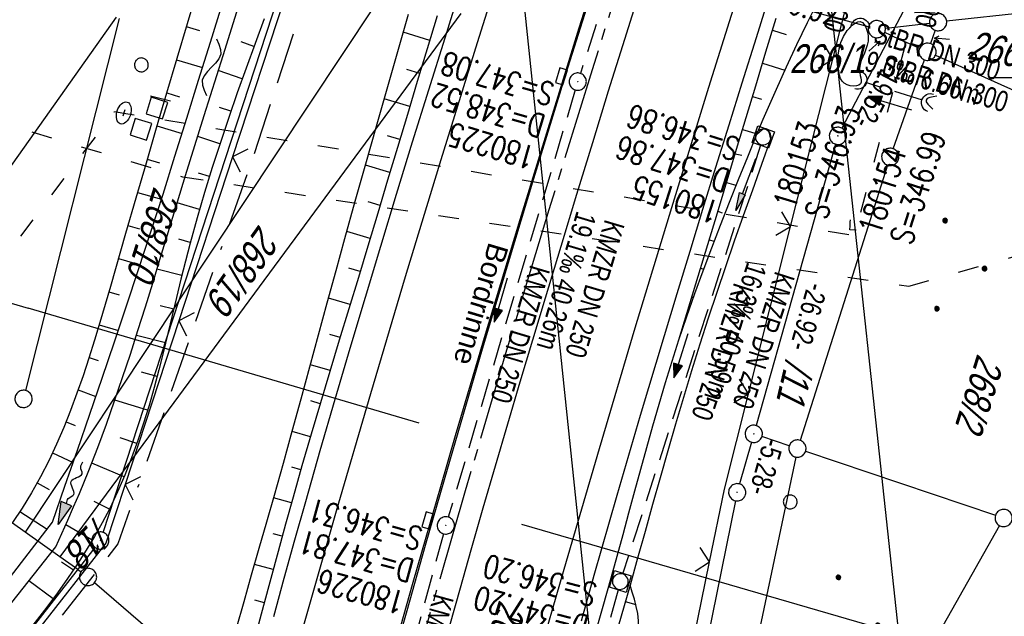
# Model space of a CAD drawing. Extents: x 507679 to 508175, y 445771 to 446563.
# Tile 9 of 43: x 507811 to 507896, y 445953 to 446005. Entities that reach past the tile are written whole.
import ezdxf

# ---------------------------------------------------------------- set-up
doc = ezdxf.new("R2010")
doc.units = 0
doc.header["$LTSCALE"] = 10
doc.header["$MEASUREMENT"] = 0
for name, pattern in [('ACAD_ISO03W100', [30, 12, -18]), ('ACAD_ISO16W100', [73, 15, -6.5, 15, -6.5, 15, -7, 1, -7]), ('ACHSE', [5.5, 4, -0.5, 0.5, -0.5]), ('AUSGEZOGEN', [0]), ('LT00', [0]), ('STRICHLINIE2', [0.375, 0.25, -0.125])]:
    doc.linetypes.add(name, pattern=pattern)
doc.layers.get('0').update_dxf_attribs({"linetype": 'LT00'})
for name, color, linetype in [('--EK_FBR', 250, 'LT00'), ('--EK_Halt-Pfeil', 4, 'LT00'), ('--EK_Haltung', 7, 'STRICHLINIE2'), ('--EK_Haltung-Text', 140, 'LT00'), ('--EK_Schacht-Text', 5, 'LT00'), ('--EL_DFK_AB_L', 21, 'LT00'), ('--EL_DFK_AB_P', 7, 'LT00'), ('--EL_Halt-Pfeil', 4, 'LT00'), ('--EL_Haltung', 182, 'STRICHLINIE2'), ('--EL_Haltung-Text', 182, 'LT00'), ('--FLIEßRICHTPFEIL', 180, 'Continuous'), ('--WASSER_NUTZUNG', 180, 'Continuous'), ('-AX-093', 35, 'ACHSE'), ('-GRA-40O', 11, 'Continuous'), ('-GRA-40W', 11, 'Continuous'), ('ABSTAND', 8, 'LT00'), ('BAB-KABEL', 220, 'ACAD_ISO16W100'), ('DFK_AB_L', 21, 'LT00'), ('DFK_AB_P', 7, 'LT00'), ('DFK_FLUR_NR', 250, 'LT00'), ('DFK_FLURNR_PFEIL', 250, 'LT00'), ('DFK_GZPKT', 250, 'LT00'), ('DFK_KATASTER', 250, 'LT00'), ('DFK_NUTZUNG', 250, 'LT00'), ('DFK_VERMPKT', 252, 'LT00'), ('PFEIL', 140, 'AUSGEZOGEN'), ('RINNE_TEXT', 11, 'Continuous'), ('STROM_FREILTG', 80, 'STROMFREILEITUNG'), ('V128_AFBR_BAB', 250, 'LT00'), ('V128_BOESCH', 250, 'LT00'), ('V128_BOSCHUNG', 250, 'LT00'), ('V128_GRABEN', 250, 'LT00'), ('V128_H_BORD', 8, 'LT00'), ('V128_KA_MULD', 182, 'LT00'), ('V128_KA_PRUF', 182, 'LT00'), ('V128_LD_MARK', 250, 'LT00'), ('V128_RASTER', 250, 'LT00'), ('V128_SINKK', 182, 'LT00'), ('V128_UK_DURCH', 182, 'LT00'), ('V128_W_SCHACH', 130, 'LT00'), ('V128_W_UNT_HY', 130, 'LT00'), ('V128_ZAUN', 40, 'LT00'), ('WASSERLTG', 130, 'ACAD_ISO03W100')]:
    doc.layers.add(name, color=color, linetype=linetype)
doc.styles.add('Arial', font='ARIAL.TTF')
doc.styles.add('Haltungsbeschriftung', font='ARIAL.TTF', dxfattribs={"width": 0.75})
doc.styles.add('schachtbeschriftung', font='romans.shx', dxfattribs={"width": 0.75, "height": 2})
doc.styles.get("Standard").update_dxf_attribs({"font": 'ARIAL.TTF'})
doc.styles.add('Strom', font='txt-alt.shx')
doc.linetypes.add('STROMFREILEITUNG', pattern='A,12.7,-5.5,["xx",Strom,S=2.5,R=0,X=-2.6,Y=-0.85],-4.35', length=22.55)

# ---------------------------------------------------------------- blocks, each defined once
blk = doc.blocks.new('SYMB7051')
at = {"color": 0, "linetype": 'ByBlock'}
blk.add_lwpolyline([(0, 0), (0, 0.06), (0.036, 0.042)], dxfattribs=at)
blk = doc.blocks.new('SYMB7060')
at = {"color": 0, "linetype": 'ByBlock'}
for p, q in [((-0.26, 0), (0, 0)), ((-0.08, 0.045), (0, 0)), ((0, 0), (-0.08, -0.045))]:
    blk.add_line(p, q, dxfattribs=at)
blk = doc.blocks.new('SYMB7010')
at = {"color": 0, "linetype": 'ByBlock'}
for points in [[(-0.031408, 0.499213), (-0.093728, 0.49134), (-0.15457, 0.475719), (-0.212975, 0.452595), (-0.268021, 0.422333), (-0.31884, 0.385411), (-0.36463, 0.342411), (-0.40467, 0.29401), (-0.438329, 0.240973), (-0.465074, 0.184136), (-0.484486, 0.124395), (-0.496256, 0.062692), (-0.5002, 0)], [(-0.5002, 0), (-0.496256, -0.062692), (-0.484486, -0.124395), (-0.465075, -0.184136), (-0.438329, -0.240973), (-0.404671, -0.29401), (-0.36463, -0.342411), (-0.31884, -0.385411), (-0.268021, -0.422333), (-0.212975, -0.452595), (-0.154571, -0.475719), (-0.093728, -0.49134), (-0.031408, -0.499213), (0.031408, -0.499213)], [(0.5002, 0), (0.496256, 0.062692), (0.484485, 0.124395), (0.465074, 0.184136), (0.438329, 0.240973), (0.40467, 0.29401), (0.36463, 0.342411), (0.31884, 0.385411), (0.268021, 0.422333), (0.212975, 0.452595), (0.15457, 0.475719), (0.093728, 0.49134), (0.031408, 0.499213), (-0.031408, 0.499213)], [(0.031408, -0.499213), (0.093728, -0.491341), (0.15457, -0.475719), (0.212975, -0.452595), (0.268021, -0.422333), (0.31884, -0.385411), (0.36463, -0.342411), (0.404671, -0.294011), (0.438329, -0.240974), (0.465075, -0.184136), (0.484486, -0.124395), (0.496256, -0.062692), (0.500201, 0)]]:
    blk.add_lwpolyline(points, dxfattribs=at)
blk = doc.blocks.new('Ackerland3')
at = {"layer": 'DFK_NUTZUNG', "color": 0, "linetype": 'ByBlock'}
for p, q in [((-0.15, 2.662), (-0.15, 2.403)), ((-0.1, 2.362), (-0.1, 2.704)), ((-0.05, 2.724), (-0.05, 2.341)), ((0, 2.335), (0, 2.731)), ((0.05, 2.724), (0.05, 2.341)), ((0.1, 2.362), (0.1, 2.704)), ((0.15, 2.662), (0.15, 2.403)), ((0.2, 2.531), (0.2, 2.534)), ((-4, -1.137), (-4, -1.395)), ((-3.95, -1.437), (-3.95, -1.095)), ((-3.9, -1.075), (-3.9, -1.458)), ((-3.85, -1.464), (-3.85, -1.068)), ((-3.8, -1.075), (-3.8, -1.458)), ((-3.75, -1.437), (-3.75, -1.095)), ((-3.7, -1.137), (-3.7, -1.395)), ((-3.65, -1.268), (-3.65, -1.265)), ((3.7, -1.137), (3.7, -1.395)), ((3.75, -1.437), (3.75, -1.095)), ((3.8, -1.075), (3.8, -1.458)), ((3.85, -1.464), (3.85, -1.068)), ((3.9, -1.075), (3.9, -1.458)), ((3.95, -1.437), (3.95, -1.095)), ((4, -1.137), (4, -1.395)), ((4.05, -1.268), (4.05, -1.265))]:
    blk.add_line(p, q, dxfattribs=at)
for points in [[(0.2, 2.533), (0.18, 2.619), (0.125, 2.689), (0.045, 2.728), (-0.044, 2.728), (-0.125, 2.689), (-0.18, 2.619), (-0.2, 2.533), (-0.18, 2.446), (-0.125, 2.376), (-0.044, 2.338), (0.045, 2.338), (0.125, 2.376), (0.18, 2.446), (0.2, 2.533)], [(-3.65, -1.266), (-3.67, -1.18), (-3.725, -1.11), (-3.805, -1.071), (-3.894, -1.071), (-3.975, -1.11), (-4.03, -1.18), (-4.05, -1.266)], [(-4.05, -1.266), (-4.03, -1.353), (-3.975, -1.423), (-3.894, -1.461), (-3.805, -1.461), (-3.725, -1.423), (-3.67, -1.353), (-3.65, -1.266)], [(4.05, -1.266), (4.03, -1.18), (3.975, -1.11), (3.895, -1.071), (3.806, -1.071), (3.725, -1.11), (3.67, -1.18), (3.65, -1.266)], [(3.65, -1.266), (3.67, -1.353), (3.725, -1.423), (3.806, -1.461), (3.895, -1.461), (3.975, -1.423), (4.03, -1.353), (4.05, -1.266)]]:
    blk.add_lwpolyline(points, dxfattribs=at)
blk = doc.blocks.new('SYMB7251')
at = {"color": 0, "linetype": 'ByBlock'}
for points in [[(-0.25, 0), (-0.208333, 0.028889), (-0.166667, 0.051111), (-0.125, 0.06), (-0.083333, 0.051111), (-0.041667, 0.028889), (0, 0)], [(0, 0), (0.041667, -0.028889), (0.083333, -0.051111), (0.125, -0.06), (0.166667, -0.051111), (0.208333, -0.028889), (0.25, 0)]]:
    blk.add_lwpolyline(points, dxfattribs=at)
blk = doc.blocks.new('FLIEßRICHTPFEIL')
at = {"layer": '--FLIEßRICHTPFEIL'}
blk.add_hatch(color=256, dxfattribs=at).paths.add_polyline_path([(-1.95, 0.4875), (-1.95, -0.4875), (0, 0)])
for p, q in [((-1.95, 0.4875), (-1.95, -0.4875)), ((-1.95, 0.4875), (0, 0)), ((0, 0), (-1.95, -0.4875))]:
    blk.add_line(p, q, dxfattribs=at)
at = {"layer": '--FLIEßRICHTPFEIL', "start_tangent": (-1, 0), "end_tangent": (-1, 0)}
blk.add_spline([(-1.95, 0), (-2.4375, 0), (-2.925, 0.325), (-3.4125, 0), (-3.9, -0.325), (-4.3875, 0), (-4.875, 0.325), (-5.3625, 0), (-5.85, 0)], degree=3, dxfattribs=at)
blk = doc.blocks.new('Pfreil3')
at = {"layer": 'PFEIL'}
blk.add_hatch(color=256, dxfattribs=at).paths.add_polyline_path([(-1.549, 0.273), (-1.549, -0.273), (0, 0)])
for p, q in [((-1.549, 0), (-4.831, 0)), ((-1.549, -0.273), (-1.549, 0.273)), ((-1.549, 0.273), (0, 0)), ((0, 0), (-1.549, -0.273))]:
    blk.add_line(p, q, dxfattribs=at)
blk = doc.blocks.new('SYMB1121')
at = {"color": 0, "linetype": 'ByBlock'}
blk.add_line((-0.15, 0), (0.15, 0), dxfattribs=at)
for points in [[(-0.5, 0), (-0.49, 0.06), (-0.46, 0.115), (-0.415, 0.165), (-0.355, 0.21), (-0.28, 0.25), (-0.19, 0.275), (-0.1, 0.295), (0, 0.3)], [(0, -0.3), (-0.1, -0.295), (-0.19, -0.275), (-0.28, -0.25), (-0.355, -0.21), (-0.415, -0.165), (-0.46, -0.115), (-0.49, -0.06), (-0.5, 0)], [(0, 0.3), (0.1, 0.295), (0.19, 0.275), (0.28, 0.25), (0.355, 0.21), (0.415, 0.165), (0.46, 0.115), (0.49, 0.06), (0.5, 0)], [(0.5, 0), (0.49, -0.06), (0.46, -0.115), (0.415, -0.165), (0.355, -0.21), (0.28, -0.25), (0.19, -0.275), (0.1, -0.295), (0, -0.3)]]:
    blk.add_lwpolyline(points, dxfattribs=at)
blk = doc.blocks.new('SYMB0007')
at = {"color": 0, "linetype": 'ByBlock'}
blk.add_lwpolyline([(-0.5, -0.5), (0.5, -0.5), (0.5, 0.5), (-0.5, 0.5), (-0.5, -0.5)], dxfattribs=at)
blk = doc.blocks.new('SYMB0024')
at = {"color": 0, "linetype": 'ByBlock'}
for p, q in [((-0.5, 0.5), (0, 0)), ((0, 0), (0.5, 0.5))]:
    blk.add_line(p, q, dxfattribs=at)
blk = doc.blocks.new('SYMB0652')
at = {"color": 0, "linetype": 'ByBlock'}
blk.add_lwpolyline([(-0.15, -0.075), (0.15, -0.075), (0.15, 0.075), (-0.15, 0.075), (-0.15, -0.075)], dxfattribs=at)
blk = doc.blocks.new('SYMB0003')
at = {"color": 0, "linetype": 'ByBlock'}
for p, q in [((-0.015712, 0), (0.010166, 0.012015)), ((0, -0.021257), (-0.015712, 0)), ((0.010166, 0.012015), (0, -0.021257))]:
    blk.add_line(p, q, dxfattribs=at)
for points in [[(-0.031395, 0.499013), (-0.093691, 0.491144), (-0.154509, 0.475528), (-0.21289, 0.452414), (-0.267913, 0.422164), (-0.318712, 0.385257), (-0.364484, 0.342274), (-0.404509, 0.293893), (-0.438154, 0.240877), (-0.464888, 0.184062), (-0.484292, 0.124345), (-0.496058, 0.062667), (-0.5, 0)], [(-0.5, 0), (-0.496058, -0.062667), (-0.484292, -0.124345), (-0.464888, -0.184062), (-0.438154, -0.240877), (-0.404509, -0.293893), (-0.364485, -0.342274), (-0.318712, -0.385257), (-0.267914, -0.422164), (-0.21289, -0.452414), (-0.154509, -0.475529), (-0.093691, -0.491144), (-0.031395, -0.499014), (0.031395, -0.499014)], [(0.5, 0), (0.496057, 0.062667), (0.484292, 0.124345), (0.464888, 0.184062), (0.438153, 0.240877), (0.404509, 0.293893), (0.364484, 0.342274), (0.318712, 0.385257), (0.267913, 0.422164), (0.21289, 0.452414), (0.154509, 0.475528), (0.093691, 0.491144), (0.031395, 0.499013), (-0.031395, 0.499013)], [(0.031395, -0.499014), (0.093691, -0.491144), (0.154509, -0.475529), (0.21289, -0.452414), (0.267914, -0.422164), (0.318712, -0.385257), (0.364485, -0.342274), (0.404509, -0.293893), (0.438154, -0.240877), (0.464889, -0.184062), (0.484292, -0.124345), (0.496058, -0.062667), (0.5, 0)]]:
    blk.add_lwpolyline(points, dxfattribs=at)
blk = doc.blocks.new('SYMB1210')
at = {"color": 0, "linetype": 'ByBlock'}
blk.add_line((0.018815, -0.179014), (0.055623, -0.17119), dxfattribs=at)
for points in [[(-0.2, -0.2), (-0.2, 0.2), (0.2, 0.2), (0.2, -0.2), (-0.2, -0.2)], [(0.018815, 0.179014), (-0.018815, 0.179014), (-0.055623, 0.17119), (-0.09, 0.155885), (-0.120444, 0.133766), (-0.145623, 0.105801), (-0.164438, 0.073213), (-0.176067, 0.037424), (-0.18, 0)], [(-0.18, 0), (-0.176067, -0.037424), (-0.164438, -0.073213), (-0.145623, -0.105801), (-0.120444, -0.133766), (-0.09, -0.155885), (-0.055623, -0.17119), (-0.018815, -0.179014), (0.018815, -0.179014)], [(0.18, 0), (0.176067, 0.037424), (0.164438, 0.073213), (0.145623, 0.105801), (0.120444, 0.133766), (0.09, 0.155885), (0.055623, 0.17119), (0.018815, 0.179014)], [(0.055623, -0.17119), (0.09, -0.155885), (0.120444, -0.133766), (0.145623, -0.105801), (0.164438, -0.073213), (0.176067, -0.037424), (0.18, 0)]]:
    blk.add_lwpolyline(points, dxfattribs=at)
blk = doc.blocks.new('SYMB1107')
at = {"color": 0, "linetype": 'ByBlock'}
for points in [[(-0.2, 0), (-0.196157, 0.039018), (-0.184776, 0.076537), (-0.166294, 0.111114), (-0.141421, 0.141421), (-0.111114, 0.166294), (-0.076537, 0.184776), (-0.039018, 0.196157), (0, 0.2)], [(0, 0.2), (0.039018, 0.196157), (0.076537, 0.184776), (0.111114, 0.166294), (0.141421, 0.141421), (0.166294, 0.111114), (0.184776, 0.076537), (0.196157, 0.039018), (0.2, 0)]]:
    blk.add_lwpolyline(points, dxfattribs=at)
blk = doc.blocks.new('SYMB0070')
at = {"color": 0, "linetype": 'ByBlock'}
for p, q in [((-0.5, 0), (0.2, 0)), ((0.5, 0), (0.2, 0.1)), ((0.2, 0.1), (0.2, 0)), ((0.468, 0), (0.21, 0.086)), ((0.21, 0.086), (0.21, -0.086)), ((0.21, -0.086), (0.468, 0)), ((0.22, -0.072), (0.437, 0)), ((0.23, -0.058), (0.405, 0)), ((0.24, -0.045), (0.374, 0)), ((0.342, 0), (0.25, 0.031)), ((0.25, 0.031), (0.25, -0.031)), ((0.25, -0.031), (0.342, 0)), ((0.26, -0.017), (0.31, 0)), ((0.27, -0.003), (0.279, 0))]:
    blk.add_line(p, q, dxfattribs=at)
for points in [[(0.2, 0), (0.2, -0.1), (0.5, 0)], [(0.437, 0), (0.22, 0.072), (0.22, -0.072)], [(0.405, 0), (0.23, 0.058), (0.23, -0.058)], [(0.374, 0), (0.24, 0.045), (0.24, -0.045)], [(0.31, 0), (0.26, 0.017), (0.26, -0.017)], [(0.279, 0), (0.27, 0.003), (0.27, -0.003)]]:
    blk.add_lwpolyline(points, dxfattribs=at)

msp = doc.modelspace()

# ---------------------------------------------------------------- linework, layer by layer
at = {"layer": '--EK_FBR', "color": 2}
for points in [[(507843.76, 445952.203), (507844.861, 445956.117), (507845.973, 445960.027), (507847.244, 445964.444), (507848.531, 445968.856), (507849.83, 445973.265), (507851.142, 445977.669), (507852.465, 445982.071), (507854.153, 445987.636), (507855.855, 445993.197), (507857.572, 445998.753), (507859.301, 446004.305), (507860.771, 446008.989)], [(507848.039, 445952.344), (507848.96, 445955.632), (507849.892, 445958.918), (507850.944, 445962.577), (507852.009, 445966.233), (507853.085, 445969.885), (507854.17, 445973.535), (507855.262, 445977.182), (507856.359, 445980.828), (507857.721, 445985.334), (507859.09, 445989.839), (507860.466, 445994.34), (507861.851, 445998.84), (507863.246, 446003.336), (507864.694, 446007.963)]]:
    msp.add_lwpolyline(points, dxfattribs=at)
at = {"layer": '--EK_FBR'}
for points in [[(507832.731, 445953.129), (507833.648, 445956.46), (507834.573, 445959.789), (507835.507, 445963.116), (507836.777, 445967.568), (507838.066, 445972.014), (507839.373, 445976.455), (507840.695, 445980.892), (507842.032, 445985.324), (507843.414, 445989.86), (507844.808, 445994.392), (507846.21, 445998.921), (507847.621, 446003.448), (507849.037, 446007.973)], [(507859.477, 445952.742), (507860.604, 445956.73), (507862.6, 445963.681), (507864.633, 445970.622), (507866.702, 445977.552), (507867.812, 445981.219), (507868.929, 445984.883), (507870.055, 445988.545), (507871.186, 445992.205), (507872.322, 445995.864), (507873.462, 445999.521), (507874.697, 446003.473), (507875.938, 446007.423)]]:
    msp.add_lwpolyline(points, dxfattribs=at)
at = {"layer": '--EK_Haltung'}
for p, q in [((507871.194, 446036.703), (507859.393, 446000.35)), ((507889.137, 445998.015), (507884.217, 445999.556)), ((507858.948, 445998.917), (507847.904, 445961.763)), ((507875.062, 445994.099), (507863.097, 445956.882)), ((507847.491, 445960.323), (507837.247, 445923.009)), ((507862.67, 445955.443), (507852.63, 445918.722))]:
    msp.add_line(p, q, dxfattribs=at)
at = {"layer": '--EL_DFK_AB_L'}
for p, q in [((507817.884, 445960.444), (507879.037, 446147.386)), ((507890.493, 446011.553), (507882.138, 445995.585)), ((507881.587, 445994.199), (507874.674, 445969.73)), ((507874.266, 445968.287), (507873.235, 445964.65)), ((507872.881, 445963.194), (507864.28, 445920.814)), ((507800.762, 445938.079), (507817.189, 445959.137))]:
    msp.add_line(p, q, dxfattribs=at)
at = {"layer": '--EL_Haltung'}
for p, q in [((507871.194, 446036.703), (507859.393, 446000.35)), ((507889.137, 445998.015), (507884.217, 445999.556)), ((507858.948, 445998.917), (507847.904, 445961.763)), ((507875.062, 445994.099), (507863.097, 445956.882)), ((507847.491, 445960.323), (507837.247, 445923.009)), ((507862.67, 445955.443), (507852.63, 445918.722))]:
    msp.add_line(p, q, dxfattribs=at)
at = {"layer": '-AX-093', "ltscale": 0.2}
msp.add_lwpolyline([(507864.233, 446012.817), (507860.404, 446000.662), (507856.652, 445988.484), (507852.976, 445976.282), (507849.376, 445964.057), (507845.854, 445951.81), (507842.408, 445939.541), (507839.04, 445927.251), (507835.748, 445914.939), (507832.534, 445902.608), (507829.398, 445890.256), (507828.556, 445886.886), (507827.358, 445882.044)], dxfattribs=at)
at = {"layer": '-GRA-40O'}
msp.add_line((507854.267, 445961.162), (507896.999, 445948.758), dxfattribs=at)
at = {"layer": '-GRA-40W'}
for p in [(507773.411, 445991.065), (507845.377, 445969.947)]:
    msp.add_line(p, (507811.361, 445979.928), dxfattribs=at)
at = {"layer": 'BAB-KABEL', "ltscale": 0.03, "flags": 128}
msp.add_lwpolyline([(508053.195, 446514.557), (508053.055, 446512.517), (508031.724, 446493.735), (508025.765, 446492.102), (508020.21, 446489.1), (508016.01, 446486.751), (508018.853, 446477.045), (508018.707, 446455.032), (508016.469, 446434.121), (508001.556, 446402.935), (507988.746, 446377.199), (507959.8, 446320.202), (507925.33, 446249.311), (507916.941, 446230.238), (507900.171, 446187.505), (507899.3, 446183.352), (507895.111, 446171.982), (507885.59, 446156.978), (507861.927, 446087.711), (507849.064, 446048.467), (507830.929, 445993.111), (507819.179, 445959.431), (507803.721, 445939.685), (507777.25, 445905.809), (507782.056, 445900.056), (507801.85, 445885.768), (507805.534, 445872.298), (507800.258, 445847.408), (507794.949, 445819.996)], dxfattribs=at)
at = {"layer": 'DFK_AB_L'}
for p, q in [((507817.884, 445960.444), (507879.037, 446147.386)), ((507890.493, 446011.553), (507882.138, 445995.585)), ((507881.587, 445994.199), (507874.674, 445969.73)), ((507874.266, 445968.287), (507873.235, 445964.65)), ((507872.881, 445963.194), (507864.28, 445920.814)), ((507800.762, 445938.079), (507817.189, 445959.137))]:
    msp.add_line(p, q, dxfattribs=at)
at = {"layer": 'DFK_KATASTER'}
for p, q in [((507960.455, 446012.328), (507891.246, 446004.889)), ((507884.447, 446004.395), (507868.504, 446008.712)), ((507824.461, 445980.56), (507841.51, 446006.219)), ((507819.027, 446005.227), (507795.704, 445972.33)), ((507849.011, 446005.57), (507819.621, 445965.758)), ((507819.278, 446005.111), (507811.153, 445972.778)), ((507885.916, 446004.284), (507886.741, 446004.38)), ((507886.741, 446004.38), (507889.755, 446004.722)), ((507886.37, 446003.668), (507885.857, 446003.895)), ((507886.37, 446003.668), (507888.896, 446002.536)), ((507890.249, 446004.103), (507889.832, 446002.935)), ((507890.265, 446001.922), (507903.766, 445995.885)), ((507886.591, 445993.794), (507889.33, 446001.523)), ((507886.113, 445992.375), (507878.498, 445968.443)), ((507824.461, 445980.56), (507811.101, 445960.46)), ((507877.56, 445967.968), (507875.181, 445968.771)), ((507878.116, 445966.995), (507867.195, 445915.171)), ((507878.981, 445967.489), (507895.49, 445961.928)), ((507819.621, 445965.758), (507814.121, 445958.319)), ((507811.101, 445960.46), (507806.19, 445963.948)), ((507895.832, 445961.036), (507868.599, 445912.791)), ((507814.121, 445958.319), (507811.101, 445960.46)), ((507815.68, 445957.207), (507814.121, 445958.319)), ((507815.68, 445957.207), (507815.969, 445957.004)), ((507817.149, 445956.081), (507863.371, 445916.32))]:
    msp.add_line(p, q, dxfattribs=at)
at = {"layer": 'STROM_FREILTG', "ltscale": 0.05, "flags": 128}
for points in [[(507904.29, 445785.744), (507903.56, 445792.917), (507893.275, 445894.366), (507863.688, 446168.773), (507847.964, 446316.958), (507841.055, 446375.034)], [(507821.345, 446312.111), (507822.456, 446302.598), (507843.476, 446111.863), (507873.511, 445823.909), (507876.591, 445794.421)]]:
    msp.add_lwpolyline(points, dxfattribs=at)
at = {"layer": 'V128_AFBR_BAB', "color": 0}
for points in [[(507843.76, 445952.203), (507844.861, 445956.117), (507845.973, 445960.027), (507847.244, 445964.444), (507848.531, 445968.856), (507849.83, 445973.265), (507851.142, 445977.669), (507852.465, 445982.071), (507854.153, 445987.636), (507855.855, 445993.197), (507857.572, 445998.753), (507859.301, 446004.305), (507860.771, 446008.989)], [(507848.039, 445952.344), (507848.96, 445955.632), (507849.892, 445958.918), (507850.944, 445962.577), (507852.009, 445966.233), (507853.085, 445969.885), (507854.17, 445973.535), (507855.262, 445977.182), (507856.359, 445980.828), (507857.721, 445985.334), (507859.09, 445989.839), (507860.466, 445994.34), (507861.851, 445998.84), (507863.246, 446003.336), (507864.694, 446007.963)]]:
    msp.add_lwpolyline(points, dxfattribs=at)
at = {"layer": 'V128_AFBR_BAB'}
for points in [[(507832.731, 445953.129), (507833.648, 445956.46), (507834.573, 445959.789), (507835.507, 445963.116), (507836.777, 445967.568), (507838.066, 445972.014), (507839.373, 445976.455), (507840.695, 445980.892), (507842.032, 445985.324), (507843.414, 445989.86), (507844.808, 445994.392), (507846.21, 445998.921), (507847.621, 446003.448), (507849.037, 446007.973)], [(507859.477, 445952.742), (507860.604, 445956.73), (507862.6, 445963.681), (507864.633, 445970.622), (507866.702, 445977.552), (507867.812, 445981.219), (507868.929, 445984.883), (507870.055, 445988.545), (507871.186, 445992.205), (507872.322, 445995.864), (507873.462, 445999.521), (507874.697, 446003.473), (507875.938, 446007.423)]]:
    msp.add_lwpolyline(points, dxfattribs=at)
at = {"layer": 'V128_BOESCH'}
for points in [[(507874.739, 445995.061), (507875.299, 445996.368), (507875.862, 445997.673), (507876.435, 445998.974), (507877.317, 446000.917), (507878.225, 446002.848), (507879.155, 446004.769), (507880.102, 446006.681), (507881.063, 446008.588), (507882.034, 446010.489), (507883.012, 446012.388), (507883.991, 446014.285), (507884.97, 446016.183), (507885.943, 446018.084), (507886.907, 446019.99), (507887.858, 446021.901), (507888.792, 446023.82), (507889.706, 446025.749), (507890.143, 446026.694), (507890.577, 446027.64), (507891.009, 446028.588)], [(507795.174, 445934.809), (507798.455, 445939.817), (507813.783, 445959.195), (507814.302, 445960.349), (507814.818, 445961.506), (507815.327, 445962.664), (507815.825, 445963.827), (507816.643, 445965.817), (507817.424, 445967.821), (507818.173, 445969.838), (507818.893, 445971.865), (507819.589, 445973.903), (507820.263, 445975.948), (507820.921, 445978), (507821.566, 445980.056), (507822.201, 445982.116), (507822.831, 445984.178), (507823.46, 445986.239), (507825.065, 445991.471), (507826.684, 445996.695), (507828.317, 446001.912), (507829.964, 446007.124)], [(507826.091, 446007.688), (507825.193, 446004.669), (507824.298, 446001.648), (507823.404, 445998.622), (507822.513, 445995.591), (507821.623, 445992.551), (507820.736, 445989.502), (507819.85, 445986.44), (507818.965, 445983.363), (507818.519, 445981.807), (507818.069, 445980.249), (507817.611, 445978.693), (507817.14, 445977.142), (507816.654, 445975.598), (507816.147, 445974.065), (507815.615, 445972.546), (507815.055, 445971.044), (507814.461, 445969.561), (507813.83, 445968.1), (507813.158, 445966.666), (507812.441, 445965.259), (507811.674, 445963.884), (507810.853, 445962.544), (507810.014, 445961.295)], [(507793.208, 445936.389), (507797.676, 445940.816), (507813.476, 445961.323), (507814.566, 445964.454), (507815.654, 445967.586), (507816.738, 445970.72), (507817.814, 445973.856), (507818.881, 445976.995), (507819.936, 445980.138), (507820.978, 445983.286), (507822.046, 445986.571), (507823.1, 445989.86), (507824.14, 445993.154), (507825.171, 445996.451), (507826.195, 445999.751), (507827.214, 446003.052), (507828.231, 446006.353)], [(507829.5, 445952.127), (507830.149, 445954.439), (507830.805, 445956.749), (507831.465, 445959.057), (507832.125, 445961.366), (507832.781, 445963.676), (507833.562, 445966.462), (507834.334, 445969.25), (507835.1, 445972.039), (507835.862, 445974.829), (507836.621, 445977.62), (507837.382, 445980.41), (507838.145, 445983.2), (507838.913, 445985.988), (507839.82, 445989.245), (507840.735, 445992.5), (507841.657, 445995.753), (507842.582, 445999.005), (507843.509, 446002.256), (507844.436, 446005.508)], [(507846.95, 446005.353), (507846.074, 446002.498), (507845.207, 445999.639), (507844.346, 445996.778), (507843.488, 445993.917), (507842.631, 445991.055), (507841.773, 445988.193), (507840.911, 445985.333), (507840.084, 445982.608), (507839.255, 445979.883), (507838.426, 445977.159), (507837.601, 445974.433), (507836.783, 445971.705), (507835.975, 445968.975), (507835.181, 445966.24), (507834.403, 445963.501), (507833.751, 445961.149), (507833.109, 445958.793), (507832.475, 445956.436), (507831.844, 445954.077), (507831.213, 445951.719)], [(507831.885, 446005.085), (507831.099, 446002.946), (507830.322, 446000.804), (507829.558, 445998.657), (507828.81, 445996.504), (507828.083, 445994.343), (507827.38, 445992.173), (507826.705, 445989.991), (507826.062, 445987.797), (507825.455, 445985.59), (507825.05, 445984.024), (507824.659, 445982.453), (507824.278, 445980.878), (507823.9, 445979.302), (507823.52, 445977.727), (507823.134, 445976.156), (507822.735, 445974.589), (507822.319, 445973.03), (507821.88, 445971.481), (507821.412, 445969.943), (507820.911, 445968.42), (507820.371, 445966.913), (507819.786, 445965.424), (507819.152, 445963.956), (507818.462, 445962.51), (507817.82, 445961.282), (507817.138, 445960.074), (507816.421, 445958.884), (507815.673, 445957.713), (507814.747, 445956.342), (507813.788, 445954.996), (507812.8, 445953.671), (507811.787, 445952.365)], [(507867.966, 445977.19), (507869.636, 445982.711), (507871.305, 445988.232), (507872.973, 445993.754), (507874.638, 445999.277), (507875.522, 446002.213), (507876.408, 446005.148)], [(507851.195, 445883.302), (507863.578, 445946.762), (507863.716, 445947.425), (507863.866, 445948.09), (507864.018, 445948.758), (507864.163, 445949.427), (507864.292, 445950.096), (507864.395, 445950.765), (507864.464, 445951.432), (507864.488, 445952.098), (507864.459, 445952.76), (507864.377, 445953.385), (507864.249, 445954.007), (507864.088, 445954.628), (507863.904, 445955.247), (507863.709, 445955.865)]]:
    msp.add_lwpolyline(points, dxfattribs=at)
at = {"layer": 'V128_BOSCHUNG'}
for p, q in [((507825.118, 446004.415), (507826.269, 446004.068)), ((507846.296, 446003.222), (507843.984, 446003.92)), ((507876.091, 446004.098), (507877.284, 446003.738)), ((507831.004, 446002.685), (507829.907, 446003.082)), ((507824.265, 446001.538), (507826.536, 446000.854)), ((507875.225, 446001.226), (507877.187, 446000.634)), ((507829.988, 445999.87), (507827.908, 446000.609)), ((507845.423, 446000.352), (507844.292, 446000.693)), ((507823.416, 445998.661), (507824.532, 445998.325)), ((507874.36, 445998.353), (507875.155, 445998.114)), ((507844.557, 445997.48), (507842.338, 445998.149)), ((507828.999, 445997.051), (507828.003, 445997.392)), ((507822.567, 445995.777), (507824.759, 445995.129)), ((507843.695, 445994.606), (507842.606, 445994.935)), ((507873.494, 445995.481), (507874.756, 445995.1)), ((507828.043, 445994.22), (507826.113, 445994.857)), ((507872.851, 445993.35), (507873.425, 445993.226)), ((507821.723, 445992.892), (507822.793, 445992.582)), ((507842.834, 445991.732), (507840.7, 445992.376)), ((507827.131, 445991.381), (507826.176, 445991.678)), ((507872.1, 445990.864), (507872.925, 445990.627)), ((507820.882, 445990.005), (507822.958, 445989.417)), ((507826.271, 445988.525), (507824.333, 445989.091)), ((507841.973, 445988.859), (507840.93, 445989.173)), ((507871.349, 445988.377), (507871.726, 445988.229)), ((507820.047, 445987.124), (507821.045, 445986.841)), ((507841.108, 445985.986), (507839.082, 445986.597)), ((507825.472, 445985.652), (507824.461, 445985.929)), ((507870.598, 445985.891), (507871.035, 445985.764)), ((507819.217, 445984.241), (507821.114, 445983.703)), ((507824.735, 445982.763), (507822.568, 445983.316)), ((507840.238, 445983.115), (507839.261, 445983.41)), ((507869.846, 445983.405), (507870.121, 445983.322)), ((507818.391, 445981.363), (507819.282, 445981.105)), ((507839.365, 445980.245), (507837.491, 445980.81)), ((507869.094, 445980.919), (507869.163, 445980.898)), ((507824.033, 445979.859), (507822.858, 445980.145)), ((507817.551, 445978.494), (507819.217, 445977.99)), ((507868.342, 445978.433), (507868.378, 445978.422)), ((507823.327, 445976.936), (507820.784, 445977.568)), ((507838.492, 445977.375), (507837.597, 445977.645)), ((507816.67, 445975.649), (507817.459, 445975.389)), ((507822.581, 445974.003), (507821.224, 445974.371)), ((507837.622, 445974.503), (507835.913, 445975.019)), ((507815.717, 445972.831), (507817.27, 445972.268)), ((507821.758, 445971.072), (507818.919, 445971.939)), ((507836.761, 445971.63), (507835.942, 445971.877)), ((507814.666, 445970.061), (507815.473, 445969.729)), ((507835.912, 445968.758), (507834.328, 445969.225)), ((507820.82, 445968.159), (507819.375, 445968.666)), ((507813.488, 445967.356), (507815.279, 445966.506)), ((507819.726, 445965.279), (507816.895, 445966.454)), ((507835.078, 445965.881), (507834.302, 445966.105)), ((507812.16, 445964.741), (507813.21, 445964.159)), ((507834.263, 445962.999), (507832.713, 445963.436)), ((507818.439, 445962.464), (507817.12, 445963.117)), ((507810.661, 445962.249), (507813.01, 445960.719)), ((507816.949, 445959.752), (507814.637, 445961.098)), ((507833.467, 445960.112), (507832.679, 445960.329)), ((507815.303, 445957.157), (507814.276, 445957.838)), ((507832.686, 445957.221), (507831.065, 445957.657)), ((507813.54, 445954.659), (507811.426, 445956.215)), ((507831.911, 445954.328), (507831.077, 445954.547)), ((507863.299, 445954.422), (507864.212, 445954.162))]:
    msp.add_line(p, q, dxfattribs=at)
at = {"layer": 'V128_GRABEN'}
for points in [[(507883.161, 445999.248), (507882.858, 445999.275), (507882.582, 445999.358), (507882.343, 445999.493), (507882.152, 445999.675), (507882.008, 445999.919), (507881.918, 446000.199), (507881.866, 446000.501), (507881.836, 446000.812), (507881.806, 446001.389), (507881.818, 446001.948), (507881.888, 446002.492), (507882.031, 446003.025), (507882.265, 446003.551), (507882.605, 446004.073), (507882.814, 446004.325), (507883.042, 446004.552), (507883.278, 446004.731), (507883.513, 446004.838), (507883.735, 446004.848), (507883.915, 446004.762), (507884.074, 446004.6), (507884.207, 446004.379), (507884.313, 446004.118), (507884.387, 446003.837), (507884.426, 446003.554), (507884.418, 446003.16), (507884.346, 446002.796), (507884.23, 446002.452), (507884.088, 446002.121), (507883.942, 446001.796), (507883.809, 446001.467), (507883.71, 446001.127), (507883.665, 446000.769), (507883.692, 446000.384), (507883.738, 446000.171), (507883.788, 445999.959), (507883.823, 445999.759), (507883.819, 445999.582), (507883.758, 445999.439), (507883.608, 445999.33), (507883.398, 445999.268), (507883.161, 445999.248)], [(507890.379, 445998.366), (507890.058, 445998.31), (507889.772, 445998.243), (507889.557, 445998.155), (507889.45, 445998.034), (507889.473, 445997.875), (507889.603, 445997.683), (507889.803, 445997.47), (507890.039, 445997.247)], [(507860.669, 445951.588), (507861.375, 445954.033), (507862.068, 445956.483), (507862.59, 445958.371), (507863.105, 445960.26), (507863.617, 445962.151), (507864.128, 445964.042), (507864.642, 445965.932), (507865.162, 445967.819), (507865.691, 445969.704), (507866.233, 445971.584), (507866.791, 445973.46), (507867.367, 445975.328), (507867.966, 445977.19), (507868.643, 445979.2), (507869.347, 445981.202), (507870.074, 445983.196), (507870.821, 445985.184), (507871.585, 445987.166), (507872.362, 445989.143), (507873.149, 445991.118), (507873.942, 445993.09), (507874.739, 445995.061)], [(507874.739, 445995.061), (507874.962, 445995.266), (507875.175, 445995.441), (507875.369, 445995.552), (507875.535, 445995.571), (507875.649, 445995.495), (507875.741, 445995.345), (507875.816, 445995.14), (507875.88, 445994.898), (507875.938, 445994.638)], [(507875.938, 445994.638), (507875.141, 445992.418), (507874.347, 445990.198), (507873.558, 445987.976), (507872.776, 445985.751), (507872.006, 445983.523), (507871.248, 445981.29), (507870.507, 445979.053), (507869.784, 445976.81), (507869.062, 445974.498), (507868.359, 445972.179), (507867.672, 445969.856), (507866.998, 445967.528), (507866.334, 445965.198), (507865.676, 445962.865), (507865.021, 445960.532), (507864.367, 445958.198), (507863.709, 445955.865), (507862.939, 445953.161), (507862.163, 445950.458)]]:
    msp.add_lwpolyline(points, dxfattribs=at)
at = {"layer": 'V128_H_BORD'}
msp.add_lwpolyline([(507842.712, 445947.95), (507844.317, 445953.647), (507845.937, 445959.341), (507847.572, 445965.03), (507849.224, 445970.715), (507850.893, 445976.394), (507852.58, 445982.068), (507855.345, 445991.219), (507858.159, 446000.355), (507861.022, 446009.477)], dxfattribs=at)
at = {"layer": 'V128_LD_MARK'}
for points in [[(507853.606, 446013.149), (507850.407, 446003.007), (507847.261, 445992.848), (507844.169, 445982.673), (507841.131, 445972.483), (507838.149, 445962.276), (507834.785, 445950.507), (507831.495, 445938.717), (507828.278, 445926.906), (507825.135, 445915.076), (507822.064, 445903.227), (507820.322, 445896.368), (507818.605, 445889.503), (507816.914, 445882.632), (507815.25, 445875.754), (507813.613, 445868.87), (507812.005, 445861.979), (507810.425, 445855.082), (507808.876, 445848.178), (507807.497, 445841.909), (507806.141, 445835.636), (507804.808, 445829.357), (507803.497, 445823.075), (507802.386, 445817.667)], [(507828.582, 445842.937), (507830.429, 445851.162), (507832.318, 445859.378), (507834.248, 445867.584), (507836.22, 445875.781), (507838.231, 445883.969), (507840.282, 445892.147), (507842.37, 445900.317), (507844.496, 445908.477), (507846.657, 445916.628), (507848.854, 445924.769), (507851.085, 445932.902), (507853.35, 445941.026), (507855.647, 445949.14), (507857.976, 445957.246), (507861.042, 445967.746), (507864.161, 445978.23), (507867.332, 445988.698), (507870.557, 445999.149), (507873.836, 446009.583)]]:
    msp.add_lwpolyline(points, dxfattribs=at)
at = {"layer": 'V128_RASTER'}
msp.add_line((507894.997, 446000), (507904.997, 446000), dxfattribs=at)
at = {"layer": 'V128_ZAUN'}
for p, q in [((507833.811, 446007.359), (507829.142, 445993.104)), ((507877.674, 445987.033), (507881.344, 446001.577)), ((507829.142, 445993.104), (507824.474, 445978.849)), ((507874.003, 445972.489), (507877.674, 445987.033)), ((507824.474, 445978.849), (507819.806, 445964.594)), ((507867.612, 445943.184), (507870.619, 445957.88))]:
    msp.add_line(p, q, dxfattribs=at)
for points in [[(507881.344, 446001.577), (507883.642, 446010.683), (507889.123, 446011.872)], [(507870.619, 445957.88), (507871.914, 445964.209), (507874.003, 445972.489)], [(507819.806, 445964.594), (507818.135, 445959.492), (507812.186, 445951.917)]]:
    msp.add_lwpolyline(points, dxfattribs=at)
at = {"layer": 'WASSERLTG', "ltscale": 0.015}
msp.add_lwpolyline([(507729.739, 446019.678), (507824.805, 445991.349), (507887.955, 445981.841), (507909.856, 445988.041), (507910.002, 445989.555), (507916.92, 446005.016), (508049.961, 446081.832)], dxfattribs=at)
at = {"layer": 'WASSERLTG', "ltscale": 0.015, "flags": 128}
for points in [[(507700.78, 445849.495), (507754.253, 445914.363), (507754.803, 445914.654), (507784.991, 445952.024), (507818.89, 445997.031), (507819.683, 445996.888), (507821.263, 445996.625), (507822.594, 445996.418), (507883.311, 445986.236), (507883.368, 445986.714), (507883.468, 445987.127), (507888.397, 446005.643), (507914.863, 446006.478), (507932.57, 446015.654), (507984.408, 446013.238), (508026.373, 446006.534)], [(507823.758, 445997.921), (507821.724, 445998.443), (507821.263, 445996.625)], [(507883.368, 445986.714), (507882.839, 445986.758), (507882.855, 445987.087), (507882.842, 445987.409), (507882.88, 445987.622)]]:
    msp.add_lwpolyline(points, dxfattribs=at)

# ---------------------------------------------------------------- block references
at = {"layer": '--EK_Halt-Pfeil', "yscale": 4, "zscale": 4}
for p, xscale, rotation in [((507886.296, 445997.737), 4.000000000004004, 162.5855599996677), ((507852.467, 445980.623), 4.000000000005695, 253.4428600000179), ((507868.128, 445975.795), 3.999999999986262, 252.1774099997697)]:
    msp.add_blockref('SYMB0070', p, dxfattribs=dict(at, xscale=xscale, rotation=rotation))
at = {"layer": '--EL_DFK_AB_P', "xscale": 1.500000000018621, "yscale": 1.5, "zscale": 1.5, "rotation": 264.7377099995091}
for p in [(507881.791, 445994.918), (507874.47, 445969.011), (507873.03, 445963.928), (507817.651, 445959.73)]:
    msp.add_blockref('SYMB0003', p, dxfattribs=at)
at = {"layer": '--EL_Halt-Pfeil', "yscale": 4, "zscale": 4}
for p, xscale, rotation in [((507886.296, 445997.737), 4.000000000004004, 162.5855599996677), ((507852.467, 445980.623), 4.000000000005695, 253.4428600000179), ((507868.128, 445975.795), 3.999999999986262, 252.1774099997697)]:
    msp.add_blockref('SYMB0070', p, dxfattribs=dict(at, xscale=xscale, rotation=rotation))
at = {"layer": '--FLIEßRICHTPFEIL', "rotation": 248.406887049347}
msp.add_blockref('FLIEßRICHTPFEIL', (507813.967, 445961.125), dxfattribs=at)
at = {"layer": '--WASSER_NUTZUNG', "xscale": 9.999999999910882, "yscale": 10.00000000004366, "zscale": 10, "rotation": 260}
msp.add_blockref('SYMB7251', (507827.317, 446000.882), dxfattribs=at)
at = {"layer": 'DFK_AB_P', "xscale": 1.500000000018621, "yscale": 1.5, "zscale": 1.5, "rotation": 264.7377099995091}
for p in [(507881.791, 445994.918), (507874.47, 445969.011), (507873.03, 445963.928), (507817.651, 445959.73)]:
    msp.add_blockref('SYMB0003', p, dxfattribs=at)
at = {"layer": 'DFK_FLURNR_PFEIL', "xscale": 5, "yscale": 5, "zscale": 5}
for p, rotation in [((507890.191, 446003.419), 175.2378100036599), ((507885.42, 446003.16), 43.09022999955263)]:
    msp.add_blockref('SYMB7060', p, dxfattribs=dict(at, rotation=rotation))
at = {"layer": 'DFK_GZPKT', "xscale": 1.500000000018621, "yscale": 1.5, "zscale": 1.5, "rotation": 264.7377099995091}
for p in [(507890.501, 446004.808), (507885.171, 446004.198), (507889.58, 446002.23), (507886.341, 445993.089), (507810.971, 445972.049), (507878.271, 445967.729), (507896.201, 445961.689), (507816.58, 445956.567)]:
    msp.add_blockref('SYMB7010', p, dxfattribs=at)
at = {"layer": 'DFK_KATASTER', "yscale": 0.09999999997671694, "zscale": 0.1}
for p, xscale, rotation in [((507814.45, 445965.58), 0.1000000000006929, 27.02035998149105), ((507816.2, 445961.128), 0.1000000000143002, 195.7812299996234)]:
    msp.add_blockref('SYMB7051', p, dxfattribs=dict(at, xscale=xscale, rotation=rotation))
at = {"layer": 'DFK_NUTZUNG', "rotation": 264.7376999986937}
for p in [(507892.015, 445983.607), (507882.739, 445952.585)]:
    msp.add_blockref('Ackerland3', p, dxfattribs=at)
at = {"layer": 'DFK_VERMPKT', "xscale": 1.200000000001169, "yscale": 1.200000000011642, "zscale": 1.2, "rotation": 264.7377100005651}
for p in [(507821.22, 446001.09), (507877.64, 445963.089)]:
    msp.add_blockref('SYMB7010', p, dxfattribs=at)
at = {"layer": 'PFEIL', "rotation": 248.9525317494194}
msp.add_blockref('Pfreil3', (507872.923, 445988.438), dxfattribs=at)
at = {"layer": 'V128_KA_MULD', "yscale": 3.799999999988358, "zscale": 3.8}
for p, xscale, rotation in [((507875.292, 445994.815), 3.800000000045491, 250.3154490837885), ((507862.868, 445956.17), 3.800000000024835, 252.6066100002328)]:
    msp.add_blockref('SYMB1210', p, dxfattribs=dict(at, xscale=xscale, rotation=rotation))
at = {"layer": 'V128_KA_PRUF', "xscale": 1.499999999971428, "yscale": 1.5, "zscale": 1.5, "rotation": 252.6066100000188}
for p in [(507859.162, 445999.636), (507847.69, 445961.045)]:
    msp.add_blockref('SYMB0003', p, dxfattribs=at)
at = {"layer": 'V128_SINKK', "yscale": 4.5, "zscale": 4.5}
for p, xscale, rotation in [((507857.739, 446000.091), 4.499999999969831, 252.6066100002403), ((507846.113, 445961.482), 4.500000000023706, 73.74873241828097)]:
    msp.add_blockref('SYMB0652', p, dxfattribs=dict(at, xscale=xscale, rotation=rotation))
at = {"layer": 'V128_UK_DURCH', "zscale": 4}
for p, xscale, yscale, rotation in [((507883.737, 446004.352), 4.00000000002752, 3.999999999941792, 353.0104967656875), ((507883.502, 445999.782), 4.000000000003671, 4, 252.6066100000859), ((507889.853, 445997.79), 3.999999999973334, 3.999999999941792, 71.14779980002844)]:
    msp.add_blockref('SYMB1107', p, dxfattribs=dict(at, xscale=xscale, yscale=yscale, rotation=rotation))
at = {"layer": 'V128_W_SCHACH', "xscale": 1.499999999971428, "yscale": 1.5, "zscale": 1.5, "rotation": 252.6066100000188}
for p in [(507822.573, 445997.338), (507821.178, 445995.489)]:
    msp.add_blockref('SYMB0007', p, dxfattribs=at)
at = {"layer": 'V128_W_UNT_HY', "xscale": 2.000000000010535, "yscale": 2, "zscale": 2, "rotation": 252.6066099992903}
msp.add_blockref('SYMB1121', (507819.685, 445996.908), dxfattribs=at)
at = {"layer": 'V128_ZAUN', "yscale": 2.099999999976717, "zscale": 2.1}
for p, xscale, rotation in [((507881.344, 446001.577), 2.100000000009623, 75.83608999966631), ((507829.142, 445993.104), 2.099999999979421, 251.8687199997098), ((507877.674, 445987.033), 2.100000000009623, 75.83608999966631), ((507824.474, 445978.849), 2.099999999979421, 251.8687199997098), ((507874.003, 445972.489), 2.100000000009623, 75.83608999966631), ((507819.806, 445964.594), 2.099999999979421, 251.8687199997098), ((507870.619, 445957.88), 2.099999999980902, 78.43584999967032)]:
    msp.add_blockref('SYMB0024', p, dxfattribs=dict(at, xscale=xscale, rotation=rotation))

# ---------------------------------------------------------------- texts
at = {"layer": '--EK_Haltung-Text', "style": 'Haltungsbeschriftung', "width": 0.75}
for s, rotation, p in [('StBR DN 300', -105.29033, (507891.433, 446015.559)), ('StBR DN 300', -17.41445, (507884.762, 446003.084)), ('9.0‰ 6.66m', -17.41445, (507883.995, 446000.642)), ('19.1‰ 40.26m', -106.55714, (507859.089, 445988.458)), ('KMZR DN 250', -106.55714, (507861.543, 445987.73)), ('16.3‰ 40.59m', -107.82259, (507873.922, 445984.017)), ('KMZR DN 250', -107.82259, (507876.359, 445983.233))]:
    msp.add_text(s, height=1.8, rotation=rotation, dxfattribs=at).set_placement(p)
at = {"layer": '--EK_Schacht-Text', "style": 'schachtbeschriftung', "width": 0.75}
for s, rotation, p in [('S=346.92', -15.29033, (507871.932, 446007.092)), ('S=347.08', -196.55714, (507857.271, 445999.417)), ('D=348.52', -196.55714, (507856.45, 445996.656)), ('S=346.86', -197.82259, (507873.396, 445994.632)), ('180225', -196.55714, (507855.629, 445993.895)), ('S=346.93', 72.61437, (507880.789, 445987.547)), ('180153', 72.61437, (507878.041, 445988.408)), ('D=347.86', -197.82259, (507872.515, 445991.891)), ('S=346.99', 72.58555, (507888.197, 445985.329)), ('180154', 72.58555, (507885.449, 445986.19)), ('180155', -197.82259, (507871.633, 445989.151)), ('S=346.31', -195.35069, (507845.803, 445960.78)), ('D=347.81', -195.35069, (507845.041, 445958.004)), ('S=346.20', -195.29033, (507860.982, 445955.908)), ('180226', -195.35069, (507844.279, 445955.227)), ('D=347.20', -195.29033, (507860.222, 445953.129))]:
    msp.add_text(s, height=2, rotation=rotation, dxfattribs=at).set_placement(p)
at = {"layer": '--EL_Haltung-Text', "style": 'Haltungsbeschriftung', "width": 0.75}
for s, rotation, p in [('StBR DN 300', -105.29033, (507883.473, 446015.143)), ('StBR DN 300', -17.41445, (507885.449, 446000.323)), ('KMZR DN 250', -106.55714, (507855.053, 445983.783)), ('KMZR DN 250', -107.82259, (507872.775, 445982.231)), ('KMZR DN 250', -105.35069, (507846.673, 445955.198))]:
    msp.add_text(s, height=1.8, rotation=rotation, dxfattribs=at).set_placement(p)
at = {"layer": 'ABSTAND', "width": 0.75}
for s, rotation, p in [(' -19.52-', -117.61504, (507886.12, 446001.894)), (' -26.92-', -105.77734, (507879.338, 445982.767)), (' -5.28-', -105.82739, (507875.526, 445969.212))]:
    msp.add_text(s, height=1.8, rotation=rotation, dxfattribs=at).set_placement(p)
at = {"layer": 'DFK_FLUR_NR', "oblique": 13.754, "width": 0.75}
for s, rotation, p in [('266/2', -9.6484, (507892.981, 446001.62)), ('266/1', 0.00116, (507877.589, 446000.382)), ('268/10', 252.6066, (507822.309, 445990.586)), ('268/19', 234.43067, (507831.468, 445987.299)), ('/11', 256.84437, (507877.263, 445975.528)), ('268/2', 252.6066, (507893.929, 445976.043)), ('/18', 225.81739, (507817.059, 445961.736)), ('268/15', 252.6066, (507852.35, 445954.638))]:
    msp.add_text(s, height=2.5, rotation=rotation, dxfattribs=at).set_placement(p)
at = {"layer": 'RINNE_TEXT', "insert": (507853.173, 445985.243), "char_height": 1.8, "attachment_point": 1, "rotation": 253.44008, "line_spacing_factor": 0.3, "style": 'Arial'}
msp.add_mtext('Bordrinne', dxfattribs=at)

doc.saveas('drawing.dxf')
